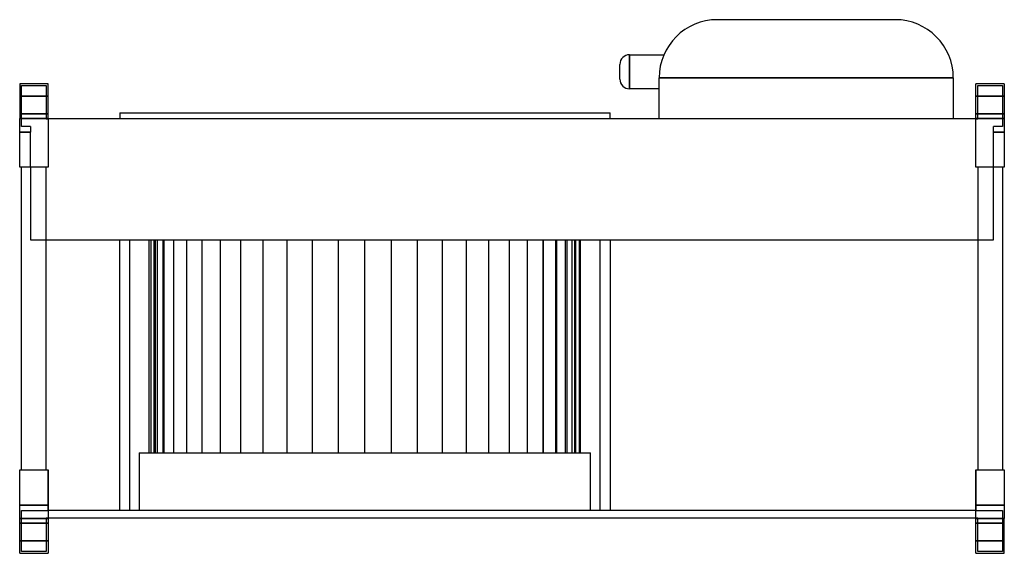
# Model space of a CAD drawing. Header units: millimetres. Extents: x -1 to 506, y -121 to 154.
import ezdxf

# ---------------------------------------------------------------- set-up
doc = ezdxf.new("R2010")
doc.units = ezdxf.units.MM
doc.layers.add('HIDDEN', color=7, linetype='Continuous')
doc.layers.add('THICK', color=7, linetype='Continuous')

msp = doc.modelspace()

# ---------------------------------------------------------------- linework, layer by layer
at = {"layer": 'HIDDEN'}
for p, q in [((358.25, 154), (358.25, 154)), ((449.75, 154), (449.75, 154)), ((313.05, 127.15), (313.05, 135.95)), ((313.05, 135.95), (313.05, 127.15)), ((313.05, 135.95), (313.05, 127.15)), ((313.05, 118.35), (313.05, 127.15)), ((313.05, 127.15), (313.05, 118.35)), ((313.05, 127.15), (313.05, 118.35)), ((328.25, 124), (479.75, 124)), ((328.25, 124), (328.25, 124)), ((328.25, 124), (328.25, 124)), ((328.25, 124), (328.25, 124)), ((479.75, 124), (479.75, 124)), ((-1, 121), (-1, 121)), ((-1, 121), (-1, 121)), ((0, 120), (12.62, 120)), ((0, 99), (0, 120)), ((0, 120), (0, 120)), ((12.62, 120), (12.62, 102.96)), ((12.62, 120), (12.62, 120)), ((13.62, 121), (13.62, 121)), ((13.62, 121), (13.62, 121)), ((491.38, 121), (491.38, 121)), ((491.38, 121), (491.38, 121)), ((492.38, 120), (492.38, 120)), ((492.38, 120), (505, 120)), ((492.38, 102.96), (492.38, 120)), ((505, 120), (505, 120)), ((505, 120), (505, 99)), ((506, 121), (506, 121)), ((506, 121), (506, 121)), ((-1, 114.5), (13.62, 114.5)), ((13.62, 114.5), (-1, 114.5)), ((491.38, 114.5), (506, 114.5)), ((506, 114.5), (491.38, 114.5)), ((13.62, 105.5), (-1, 105.5)), ((-1, 105.5), (13.62, 105.5)), ((-1, 103), (13.62, 103)), ((12.62, 102.96), (13.62, 102.96)), ((12.62, 102.96), (12.62, 102.96)), ((13.62, 102.96), (13.62, 102.96)), ((13.62, 102.96), (13.62, 102.96)), ((328.25, 102.96), (328.25, 102.96)), ((479.75, 102.96), (479.75, 102.96)), ((506, 105.5), (491.38, 105.5)), ((491.38, 105.5), (506, 105.5)), ((491.38, 103), (506, 103)), ((491.38, 102.96), (491.38, 102.96)), ((491.38, 102.96), (491.38, 102.96)), ((491.38, 102.96), (492.38, 102.96)), ((492.38, 102.96), (492.38, 102.96)), ((4.62, 99), (0, 99)), ((0, 99), (0, 99)), ((4.62, 99), (4.62, 96.1)), ((4.62, 99), (4.62, 99)), ((500.38, 99), (500.38, 99)), ((500.38, 96.1), (500.38, 99)), ((505, 99), (500.38, 99)), ((505, 99), (505, 99)), ((-1, 96.1), (4.62, 96.1)), ((4.62, 96.1), (-1, 96.1)), ((4.62, 96.1), (-1, 96.1)), ((4.62, 78), (4.62, 96.1)), ((500.38, 96.1), (506, 96.1)), ((506, 96.1), (500.38, 96.1)), ((506, 96.1), (500.38, 96.1)), ((500.38, 78), (500.38, 96.1)), ((-1, 78), (-1, 78)), ((-1, 78), (-1, 78)), ((0, 78), (0, 78)), ((0, 78), (0, 78)), ((4.62, 78), (4.62, 40.6)), ((4.62, 78), (4.62, 78)), ((4.62, 78), (4.62, 78)), ((12.62, 78), (12.62, 78)), ((12.62, 78), (12.62, 78)), ((13.62, 78), (13.62, 78)), ((13.62, 78), (13.62, 78)), ((491.38, 78), (491.38, 78)), ((491.38, 78), (491.38, 78)), ((492.38, 78), (492.38, 78)), ((492.38, 78), (492.38, 78)), ((500.38, 78), (500.38, 78)), ((500.38, 78), (500.38, 78)), ((500.38, 40.6), (500.38, 78)), ((505, 78), (505, 78)), ((505, 78), (505, 78)), ((506, 78), (506, 78)), ((506, 78), (506, 78)), ((4.62, 40.6), (4.62, 40.6)), ((4.62, 40.6), (500.38, 40.6)), ((50.5, -99), (50.5, 40.6)), ((55.55, 40.6), (55.55, -99)), ((65.65, -69.3), (65.65, 40.6)), ((66.45, 40.6), (66.45, -69.3)), ((66.45, 40.6), (66.45, -69.3)), ((68.3, -69.3), (68.3, 40.6)), ((68.3, -69.3), (68.3, 40.6)), ((68.82, 40.6), (68.82, -69.3)), ((68.82, 40.6), (68.82, -69.3)), ((70.01, -69.3), (70.01, 40.6)), ((70.01, -69.3), (70.01, 40.6)), ((72.74, 40.6), (72.74, -69.3)), ((72.74, 40.6), (72.74, -69.3)), ((73.41, -69.3), (73.41, 40.6)), ((73.41, -69.3), (73.41, 40.6)), ((78.14, 40.6), (78.14, -69.3)), ((78.14, 40.6), (78.14, -69.3)), ((78.43, -69.3), (78.43, 40.6)), ((78.43, -69.3), (78.43, 40.6)), ((84.94, 40.6), (84.94, -69.3)), ((84.94, 40.6), (84.94, -69.3)), ((85, -69.3), (85, 40.6)), ((85, -69.3), (85, 40.6)), ((93.02, -69.3), (93.02, 40.6)), ((93.02, -69.3), (93.02, 40.6)), ((102.37, -69.3), (102.37, 40.6)), ((102.37, -69.3), (102.37, 40.6)), ((112.88, -69.3), (112.88, 40.6)), ((112.88, -69.3), (112.88, 40.6)), ((124.4, -69.3), (124.4, 40.6)), ((124.4, -69.3), (124.4, 40.6)), ((136.75, -69.3), (136.75, 40.6)), ((136.75, -69.3), (136.75, 40.6)), ((149.73, -69.3), (149.73, 40.6)), ((149.73, -69.3), (149.73, 40.6)), ((163.13, -69.3), (163.13, 40.6)), ((163.13, -69.3), (163.13, 40.6)), ((176.75, -69.3), (176.75, 40.6)), ((176.75, -69.3), (176.75, 40.6)), ((190.37, -69.3), (190.37, 40.6)), ((190.37, -69.3), (190.37, 40.6)), ((203.77, -69.3), (203.77, 40.6)), ((203.77, -69.3), (203.77, 40.6)), ((216.75, -69.3), (216.75, 40.6)), ((216.75, -69.3), (216.75, 40.6)), ((229.1, -69.3), (229.1, 40.6)), ((229.1, -69.3), (229.1, 40.6)), ((240.62, -69.3), (240.62, 40.6)), ((240.62, -69.3), (240.62, 40.6)), ((251.13, -69.3), (251.13, 40.6)), ((251.13, -69.3), (251.13, 40.6)), ((260.48, -69.3), (260.48, 40.6)), ((260.48, -69.3), (260.48, 40.6)), ((268.5, -69.3), (268.5, 40.6)), ((268.5, -69.3), (268.5, 40.6)), ((268.56, 40.6), (268.56, -69.3)), ((268.56, 40.6), (268.56, -69.3)), ((275.07, -69.3), (275.07, 40.6)), ((275.07, -69.3), (275.07, 40.6)), ((275.36, 40.6), (275.36, -69.3)), ((275.36, 40.6), (275.36, -69.3)), ((280.09, -69.3), (280.09, 40.6)), ((280.09, -69.3), (280.09, 40.6)), ((280.76, 40.6), (280.76, -69.3)), ((280.76, 40.6), (280.76, -69.3)), ((283.49, -69.3), (283.49, 40.6)), ((283.49, -69.3), (283.49, 40.6)), ((284.68, 40.6), (284.68, -69.3)), ((284.68, 40.6), (284.68, -69.3)), ((285.2, 40.6), (285.2, -69.3)), ((285.2, -69.3), (285.2, 40.6)), ((287.05, 40.6), (287.05, -69.3)), ((287.05, 40.6), (287.05, -69.3)), ((287.85, -69.3), (287.85, 40.6)), ((297.95, -99), (297.95, 40.6)), ((303, 40.6), (303, -99)), ((500.38, 40.6), (500.38, 40.6)), ((60.6, -69.3), (60.6, -99)), ((60.6, -69.3), (292.9, -69.3)), ((292.9, -99), (292.9, -69.3)), ((-1, -78), (-1, -78)), ((-1, -78), (-1, -78)), ((0, -78), (0, -78)), ((0, -78), (0, -78)), ((12.62, -78), (12.62, -78)), ((12.62, -78), (12.62, -78)), ((13.62, -99), (13.62, -78)), ((13.62, -78), (13.62, -78)), ((13.62, -78), (13.62, -78)), ((13.62, -78), (13.62, -78)), ((13.62, -78), (13.62, -78)), ((491.38, -78), (491.38, -78)), ((491.38, -78), (491.38, -78)), ((491.38, -78), (491.38, -99)), ((491.38, -78), (491.38, -78)), ((491.38, -78), (491.38, -78)), ((492.38, -78), (492.38, -78)), ((492.38, -78), (492.38, -78)), ((505, -78), (505, -78)), ((505, -78), (505, -78)), ((506, -78), (506, -78)), ((506, -78), (506, -78)), ((-1, -96.1), (13.62, -96.1)), ((13.62, -96.1), (-1, -96.1)), ((-1, -96.1), (13.62, -96.1)), ((491.38, -96.1), (506, -96.1)), ((506, -96.1), (491.38, -96.1)), ((491.38, -96.1), (506, -96.1)), ((0, -99), (0, -99)), ((0, -99), (13.62, -99)), ((0, -120), (0, -99)), ((13.62, -99), (13.62, -99)), ((491.38, -99), (13.62, -99)), ((13.62, -99), (13.62, -99)), ((491.38, -99), (491.38, -99)), ((491.38, -99), (505, -99)), ((491.38, -99), (491.38, -99)), ((505, -99), (505, -120)), ((505, -99), (505, -99)), ((13.62, -103), (-1, -103)), ((13.62, -105.5), (-1, -105.5)), ((-1, -105.5), (13.62, -105.5)), ((13.62, -102.96), (12.62, -102.96)), ((12.62, -102.96), (12.62, -102.96)), ((12.62, -102.96), (12.62, -120)), ((13.62, -102.96), (13.62, -102.96)), ((13.62, -102.96), (13.62, -102.96)), ((491.38, -102.96), (491.38, -102.96)), ((492.38, -102.96), (491.38, -102.96)), ((491.38, -102.96), (491.38, -102.96)), ((506, -103), (491.38, -103)), ((506, -105.5), (491.38, -105.5)), ((491.38, -105.5), (506, -105.5)), ((492.38, -120), (492.38, -102.96)), ((492.38, -102.96), (492.38, -102.96)), ((-1, -114.5), (13.62, -114.5)), ((13.62, -114.5), (-1, -114.5)), ((491.38, -114.5), (506, -114.5)), ((506, -114.5), (491.38, -114.5)), ((-1, -121), (-1, -121)), ((-1, -121), (-1, -121)), ((12.62, -120), (0, -120)), ((0, -120), (0, -120)), ((12.62, -120), (12.62, -120)), ((13.62, -121), (13.62, -121)), ((13.62, -121), (13.62, -121)), ((491.38, -121), (491.38, -121)), ((491.38, -121), (491.38, -121)), ((505, -120), (492.38, -120)), ((492.38, -120), (492.38, -120)), ((505, -120), (505, -120)), ((506, -121), (506, -121)), ((506, -121), (506, -121))]:
    msp.add_line(p, q, dxfattribs=at)
at = {"layer": 'THICK'}
for p, q in [((449.75, 154), (358.25, 154)), ((313.05, 127.15), (313.05, 135.95)), ((313.05, 135.95), (330.73, 135.95)), ((308.05, 127.15), (308.05, 130.95)), ((308.05, 123.35), (308.05, 127.15)), ((313.05, 118.35), (313.05, 127.15)), ((328.25, 102.96), (328.25, 124)), ((479.75, 124), (328.25, 124)), ((479.75, 124), (479.75, 102.96)), ((13.62, 121), (-1, 121)), ((-1, 121), (-1, 103)), ((13.62, 103), (13.62, 121)), ((328.25, 118.35), (313.05, 118.35)), ((491.38, 103), (491.38, 121)), ((506, 121), (491.38, 121)), ((506, 121), (506, 103)), ((13.62, 103), (-1, 103)), ((-1, 78), (-1, 103)), ((13.62, 103), (13.62, 78)), ((491.38, 102.96), (13.62, 102.96)), ((50.5, 105.96), (303, 105.96)), ((50.5, 105.96), (50.5, 102.96)), ((303, 102.96), (303, 105.96)), ((491.38, 78), (491.38, 103)), ((506, 103), (491.38, 103)), ((506, 103), (506, 78)), ((13.62, 78), (-1, 78)), ((0, -78), (0, 78)), ((12.62, -78), (12.62, 78)), ((506, 78), (491.38, 78)), ((492.38, 78), (492.38, -78)), ((505, 78), (505, -78)), ((-1, -78), (13.62, -78)), ((-1, -103), (-1, -78)), ((13.62, -78), (13.62, -103)), ((491.38, -78), (506, -78)), ((491.38, -103), (491.38, -78)), ((506, -78), (506, -103)), ((-1, -103), (13.62, -103)), ((-1, -121), (-1, -103)), ((491.38, -102.96), (13.62, -102.96)), ((13.62, -103), (13.62, -121)), ((491.38, -121), (491.38, -103)), ((491.38, -103), (506, -103)), ((506, -121), (506, -103)), ((-1, -121), (13.62, -121)), ((491.38, -121), (506, -121))]:
    msp.add_line(p, q, dxfattribs=at)
for centre, start, end in [((313.05, 130.95), 90.0002, 180), ((313.05, 123.35), 180, 269.9998)]:
    msp.add_arc(centre, 5, start, end, dxfattribs=at)
for centre, major_axis, start_param, end_param in [((358.25, 124), (-30, 0), -1.570796, 0), ((449.75, 124), (30, 0), 0, 1.570796)]:
    msp.add_ellipse(centre, major_axis=major_axis, ratio=1, start_param=start_param, end_param=end_param, dxfattribs=at)

doc.saveas('drawing.dxf')
